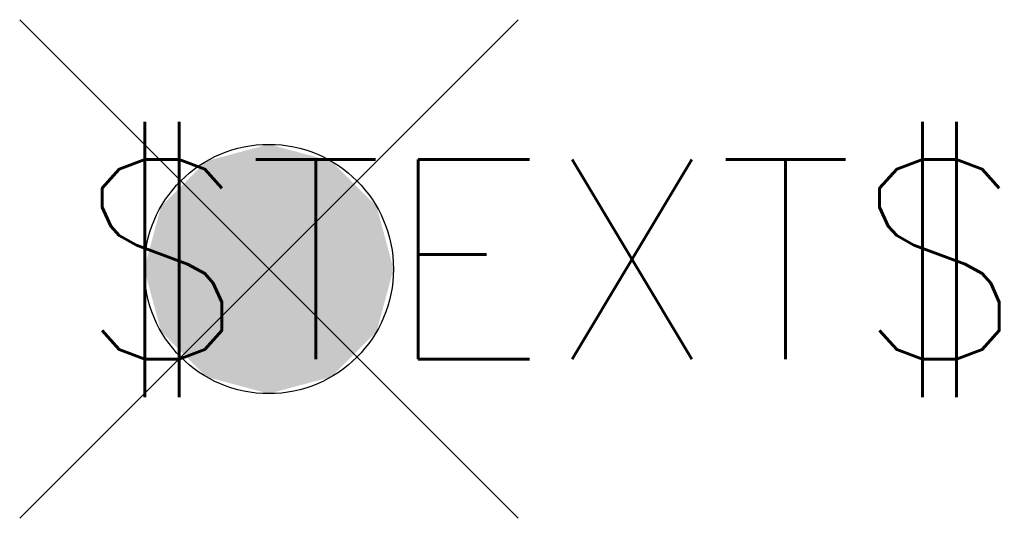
# Model space of a CAD drawing. Extents: x -0.5 to 1.48, y -0.5 to 0.5.
import ezdxf
from ezdxf.enums import TextEntityAlignment as Align

# ---------------------------------------------------------------- set-up
doc = ezdxf.new("R2010")
doc.units = 0
doc.header["$MEASUREMENT"] = 0
doc.styles.add('_TEL_DIM', font='SIMPLEX', dxfattribs={"width": 0.7, "height": 3.5, "bigfont": 'HZTXT'})

msp = doc.modelspace()

# ---------------------------------------------------------------- linework, layer by layer
for p, q in [((0.5, 0.5), (-0.5, -0.5)), ((-0.5, 0.5), (0.5, -0.5))]:
    msp.add_line(p, q)
msp.add_circle((0, 0), 0.25)
for points in [[(0, 0.25), (0, 0.25), (-0.125, 0.2165), (0.125, 0.2165)], [(-0.125, 0.2165), (0.125, 0.2165), (-0.2165, 0.125), (0.2165, 0.125)], [(-0.2165, 0.125), (0.2165, 0.125), (-0.25, 0), (0.25, 0)], [(-0.2165, -0.125), (0.2165, -0.125), (-0.25, 0), (0.25, 0)], [(-0.125, -0.2165), (0.125, -0.2165), (-0.2165, -0.125), (0.2165, -0.125)], [(0, -0.25), (0, -0.25), (-0.125, -0.2165), (0.125, -0.2165)]]:
    msp.add_solid(points)

# ---------------------------------------------------------------- texts
at = {"color": 7, "style": '_TEL_DIM'}
msp.add_attdef('$TEXT$', text='B', height=0.4, dxfattribs=at).set_placement((0.5656, 0.0193), align=Align.MIDDLE_CENTER)
at = {"color": 7, "style": '_TEL_DIM', "flags": 1}
msp.add_attdef('A', text='', height=0.00002, dxfattribs=at).set_placement((0, 0), align=Align.MIDDLE_CENTER)

doc.saveas('drawing.dxf')
